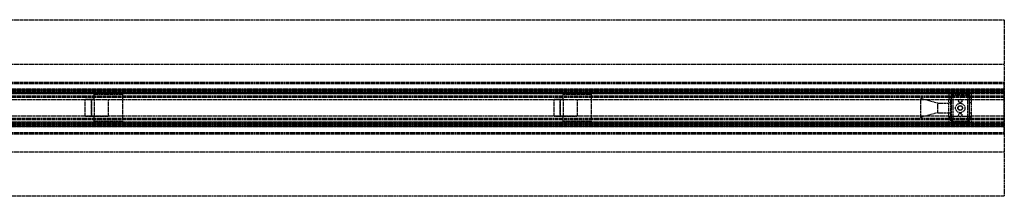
# Model space of a CAD drawing. Header units: millimetres. Extents: x 0 to 2100, y -94 to 94.
# Tile 2 of 2: x 1050 to 2100, y -94 to 94. Entities that reach past the tile are written whole.
import ezdxf

# ---------------------------------------------------------------- set-up
doc = ezdxf.new("R2010")
doc.units = ezdxf.units.MM
doc.header["$LTSCALE"] = 10
doc.linetypes.add('ALLCAD_Strich', pattern=[0.2, 0.15, -0.05])
doc.layers.add('BESCH_KONT_sich_schn_grun_2d', color=10, linetype='Continuous')

msp = doc.modelspace()

# ---------------------------------------------------------------- linework, layer by layer
at = {"layer": 'BESCH_KONT_sich_schn_grun_2d', "linetype": 'ALLCAD_Strich'}
for p, q in [((0, 94), (2100, 94)), ((2100, 94), (2100, -94)), ((0, 46.5), (2100, 46.5)), ((0, 27.5), (2100, 27.5)), ((0, 27.5), (2100, 27.5)), ((0, 26), (2100, 26)), ((2100, 26), (2100, 27.5)), ((2100, 19.5), (2100, 26)), ((2100, 20), (0, 20)), ((0, 19.5), (2100, 19.5)), ((2100, 19.2), (0, 19.2)), ((2100, 18.5), (0, 18.5)), ((2100, 17.5), (0, 17.5)), ((2100, 17.4), (0, 17.4)), ((0, 17), (2100, 17)), ((2100, 16.7), (0, 16.7)), ((2100, 15.5), (0, 15.5)), ((2100, 12.5), (0, 12.5)), ((2100, 11.3), (0, 11.3)), ((2041, 15), (918.9, 15)), ((1129.5, 9), (1129.5, 14.5)), ((1159.5, 14.5), (1129.5, 14.5)), ((1159.5, 14.5), (1159.5, -14.5)), ((1629.5, 9), (1629.5, 14.5)), ((1659.5, 14.5), (1629.5, 14.5)), ((1659.5, 14.5), (1659.5, -14.5)), ((2045.2, 15), (2041, 15)), ((2041, 15), (2041, 11.5)), ((2041, 11.5), (2041, 9.5)), ((2041, 11.5), (2043, 11.5)), ((2043, 11.5), (2043, 13.5)), ((2043, 13.5), (2045.2, 13.5)), ((2045.2, 11.5), (2043.2, 11.5)), ((2043.2, 11.5), (2043.2, -11.5)), ((2043.5, 16), (2043.5, 14)), ((2043.5, 16), (2062.5, 16)), ((2043.5, 14), (2043.5, 9.5)), ((2043.5, 14), (2062.5, 14)), ((2045.2, 13.5), (2045.2, 15)), ((2045.2, 15), (2045.2, 11.5)), ((2060.7, 15), (2045.2, 15)), ((2045.2, 11.5), (2045.2, -11.5)), ((2065, 15), (2060.7, 15)), ((2060.7, 15), (2060.7, 13.5)), ((2060.7, 15), (2060.7, 11.5)), ((2060.7, 13.5), (2063, 13.5)), ((2062.7, 11.5), (2060.7, 11.5)), ((2060.7, 11.5), (2060.7, -11.5)), ((2062.5, 16), (2062.5, 14)), ((2062.5, 14), (2062.5, 9.5)), ((2062.7, 11.5), (2062.7, -11.5)), ((2063, 13.5), (2063, 11.5)), ((2063, 11.5), (2065, 11.5)), ((2065, 11.5), (2065, 15)), ((2100, 15), (2065, 15)), ((2065, 9.5), (2065, 11.5)), ((2100, 17), (2100, 19.5)), ((2100, -17), (2100, 17)), ((2041, 8.8), (625, 8.8)), ((1119.5, 9), (1119.5, -9)), ((1129.5, 9), (1119.5, 9)), ((1126.5, 9), (1126.5, -9)), ((1126.5, -9), (1126.5, 9)), ((1129.5, 9), (1129.5, -9)), ((1129.5, 9), (1144.5, 9)), ((1144.5, 9), (1144.5, -9)), ((1619.5, 9), (1619.5, -9)), ((1629.5, 9), (1619.5, 9)), ((1626.5, 9), (1626.5, -9)), ((1626.5, -9), (1626.5, 9)), ((1629.5, 9), (1629.5, -9)), ((1629.5, 9), (1644.5, 9)), ((1644.5, 9), (1644.5, -9)), ((2011, -10), (2011, 10)), ((2029, 5), (2011, 10)), ((2029, -5), (2029, 5)), ((2029, 5), (2041, 5)), ((2041, -9.5), (2041, 9.5)), ((2041, 9.5), (2043.5, 9.5)), ((2065, 8.8), (2041, 8.8)), ((2043, 5.5), (2041, 5.5)), ((2043, -9.5), (2043, 9.5)), ((2062.5, 9.5), (2065, 9.5)), ((2063, -9.5), (2063, 9.5)), ((2065, 5.5), (2063, 5.5)), ((2065, -9.5), (2065, 9.5)), ((2100, 8.8), (2065, 8.8)), ((2041, -8.8), (625, -8.8)), ((1129.5, -9), (1119.5, -9)), ((1129.5, -14.5), (1129.5, -9)), ((1144.5, -9), (1129.5, -9)), ((1629.5, -9), (1619.5, -9)), ((1629.5, -14.5), (1629.5, -9)), ((1644.5, -9), (1629.5, -9)), ((2029, -5), (2011, -10)), ((2029, -5), (2041, -5)), ((2043, -5.5), (2041, -5.5)), ((2041, -8.8), (2065, -8.8)), ((2041, -9.5), (2043.5, -9.5)), ((2041, -9.5), (2041, -11.5)), ((2043.5, -9.5), (2043.5, -14)), ((2062.5, -9.5), (2065, -9.5)), ((2062.5, -9.5), (2062.5, -14)), ((2065, -5.5), (2063, -5.5)), ((2065, -8.8), (2065, -8.8)), ((2065, -8.8), (2065, -8.8)), ((2065, -8.8), (2065, -8.8)), ((2065, -8.8), (2065, -8.8)), ((2100, -8.8), (2065, -8.8)), ((2065, -8.8), (2065, -8.8)), ((2065, -8.8), (2065, -8.8)), ((2065, -8.8), (2065, -8.8)), ((2065, -8.8), (2065, -8.8)), ((2065, -8.8), (2065, -8.8)), ((2065, -8.8), (2065, -8.8)), ((2065, -8.8), (2065, -8.8)), ((2065, -8.8), (2065, -8.8)), ((2065, -8.8), (2065, -8.8)), ((2065, -8.8), (2065, -8.8)), ((2065, -8.8), (2065, -8.8)), ((2065, -8.8), (2065, -8.8)), ((2065, -8.8), (2065, -8.8)), ((2065, -8.8), (2065, -8.8)), ((2065, -8.8), (2065, -8.8)), ((2065, -8.8), (2065, -8.8)), ((2065, -8.8), (2065, -8.8)), ((2065, -8.8), (2065, -8.8)), ((2065, -8.8), (2065, -8.8)), ((2065, -8.8), (2065, -8.8)), ((2065, -8.8), (2065, -8.8)), ((2065, -8.8), (2065, -8.8)), ((2065, -8.8), (2065, -8.8)), ((2065, -11.5), (2065, -9.5)), ((2100, -11.2), (0, -11.2)), ((2100, -12.5), (0, -12.5)), ((2100, -15.5), (0, -15.5)), ((2100, -16.7), (0, -16.7)), ((0, -17), (2100, -17)), ((2100, -17.4), (0, -17.4)), ((2100, -17.5), (0, -17.5)), ((2100, -18.5), (0, -18.5)), ((2100, -19.2), (0, -19.2)), ((0, -19.5), (2100, -19.5)), ((2100, -20), (0, -20)), ((2041, -15), (918.9, -15)), ((1159.5, -14.5), (1129.5, -14.5)), ((1659.5, -14.5), (1629.5, -14.5)), ((2043, -11.5), (2041, -11.5)), ((2041, -11.5), (2041, -15)), ((2041, -15), (2045.2, -15)), ((2043, -13.5), (2043, -11.5)), ((2045.2, -13.5), (2043, -13.5)), ((2043.2, -11.5), (2045.2, -11.5)), ((2043.5, -14), (2043.5, -16)), ((2043.5, -14), (2062.5, -14)), ((2043.5, -16), (2062.5, -16)), ((2045.2, -11.5), (2045.2, -15)), ((2045.2, -15), (2045.2, -13.5)), ((2060.7, -15), (2045.2, -15)), ((2060.7, -11.5), (2060.7, -15)), ((2060.7, -11.5), (2062.7, -11.5)), ((2063, -13.5), (2060.7, -13.5)), ((2060.7, -13.5), (2060.7, -15)), ((2060.7, -15), (2065, -15)), ((2062.5, -14), (2062.5, -16)), ((2065, -11.5), (2063, -11.5)), ((2063, -11.5), (2063, -13.5)), ((2065, -15), (2065, -11.5)), ((2100, -15), (2065, -15)), ((2100, -19.5), (2100, -17)), ((2100, -26), (2100, -19.5)), ((0, -26), (2100, -26)), ((0, -27.5), (2100, -27.5)), ((0, -27.5), (2100, -27.5)), ((2100, -27.5), (2100, -26)), ((0, -46.5), (2100, -46.5)), ((2100, -94), (0, -94))]:
    msp.add_line(p, q, dxfattribs=at)
for centre, radius in [((2053, 0), 5), ((2053, 0), 2.5), ((2053, 0), 2.25), ((2053, 7.5), 1.75), ((2053, -7.5), 1.75)]:
    msp.add_circle(centre, radius, dxfattribs=at)
for radius, start, end in [(0.00271, 90, 180), (0.00271, 0, 90), (0.00271, 90, 180), (0.00271, 0, 90), (0.00217, 90, 180), (0.00217, 180, 270), (0.00093, 180, 270), (0.00093, 90, 180), (0.00271, 270, 360), (0.00271, 180, 270), (0.00271, 270, 360), (0.00271, 180, 270), (0.00116, 90, 180), (0.00116, 180, 270), (0.00116, 0, 90), (0.00116, 270, 0), (0.00116, 90, 180), (0.00116, 180, 270), (0.00116, 0, 90), (0.00116, 270, 0)]:
    msp.add_arc((2065, -8.8), radius, start, end, dxfattribs=at)

doc.saveas('drawing.dxf')
